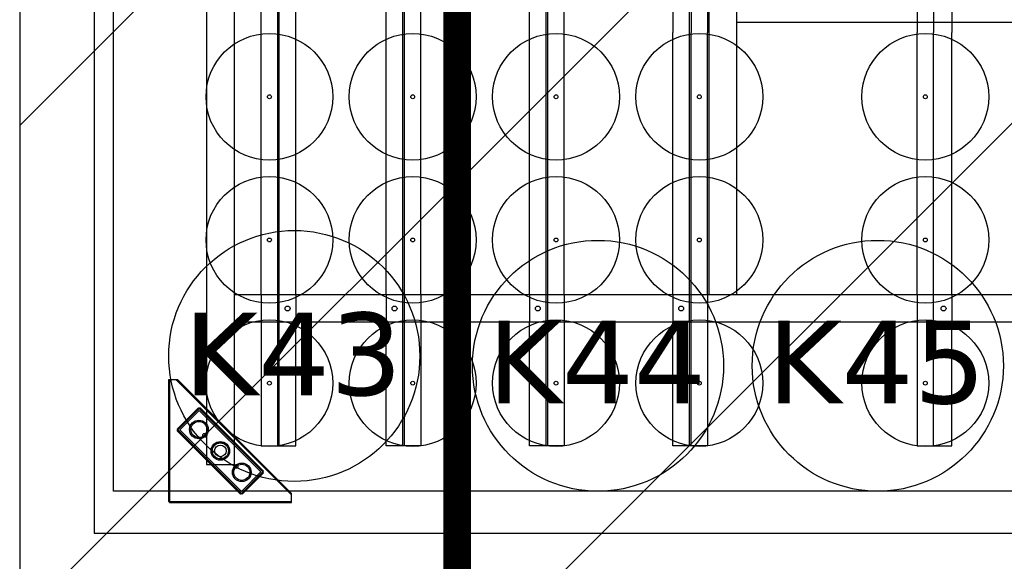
# Model space of a CAD drawing. Header units: millimetres. Extents: x 78245 to 370331, y -43659 to 214111.
# Tile 12 of 64: x 125060 to 126846, y 71285 to 72269. Entities that reach past the tile are written whole.
import ezdxf
from ezdxf.lldxf.tags import DXFTag

# ---------------------------------------------------------------- set-up
doc = ezdxf.new("R2010")
doc.units = ezdxf.units.MM
doc.header["$LTSCALE"] = 100
for name, color, linetype in [('B--L82--_INVENTARIS_Machines', 74, 'Continuous'), ('T--L90--_Terrein', 7, 'Continuous'), ('T--L9052_1988_Persriool_HPE', 200, 'PERSLEIDING'), ('T--L9052_1988_Rioolwater_Afvoer', 193, 'VUIL_WATER_AFVOER'), ('T--WL9052--_Riolering', 200, 'VUIL_WATER_AFVOER')]:
    doc.layers.add(name, color=color, linetype=linetype)
doc.styles.add('ROMANS', font='verdana.ttf')
doc.styles.get("Standard").update_dxf_attribs({"font": 'arial.ttf'})
tags = doc.linetypes.add('PERSLEIDING', pattern='A,12.7,-5.08,["HPE",Standard,S=2.54,R=0,X=-2.54,Y=-1.27],-7.62', length=25.4).pattern_tags.tags
tags[6] = DXFTag(74, 10)
tags = doc.linetypes.add('VUIL_WATER_AFVOER', pattern='A,12.7,-5.08,["VWA",Standard,S=2.54,R=0,X=-2.54,Y=-1.27],-7.62', length=25.4).pattern_tags.tags
tags[6] = DXFTag(74, 10)

# ---------------------------------------------------------------- blocks, each defined once
blk = doc.blocks.new('Mecanaf afzuiging')
at = {"layer": 'B--L82--_INVENTARIS_Machines', "color": 1, "linetype": 'Continuous'}
for p, q in [((0, 2100), (0, 0)), ((0, 0), (2800, 0))]:
    blk.add_line(p, q, dxfattribs=at)
at = {"layer": 'B--L82--_INVENTARIS_Machines', "linetype": 'Continuous'}
for p, q in [((34.8, 76.3), (34.8, 2076.3)), ((2734.8, 76.3), (34.8, 76.3))]:
    blk.add_line(p, q, dxfattribs=at)
at = {"layer": 'B--L82--_INVENTARIS_Machines'}
for p, q in [((203.8, 1980.5), (203.8, 124.5)), ((253.8, 1980.5), (253.8, 124.5)), ((335.8, 158.5), (335.8, 1946.5)), ((559.8, 158.5), (559.8, 1946.5)), ((819.8, 158.5), (819.8, 1946.5)), ((1079.8, 158.5), (1079.8, 1946.5)), ((302.8, 433), (302.8, 1672)), ((332.8, 433), (332.8, 1672)), ((365.8, 433), (365.8, 1672)), ((529.8, 433), (529.8, 1672)), ((562.8, 433), (562.8, 1672)), ((592.8, 433), (592.8, 1672)), ((789.8, 433), (789.8, 1672)), ((822.8, 433), (822.8, 1672)), ((852.8, 433), (852.8, 1672)), ((1115.3, 1672), (1115.3, 433)), ((1165.3, 1672), (1165.3, 433)), ((1049.8, 1159), (1049.8, 909)), ((1082.8, 1159), (1082.8, 909)), ((1112.8, 1159), (1112.8, 909)), ((1492.8, 1159), (1492.8, 909)), ((1522.8, 1159), (1522.8, 909)), ((1555.8, 1159), (1555.8, 909)), ((1695.3, 927.5), (1165.3, 927.5)), ((1049.8, 433), (1049.8, 909)), ((1082.8, 433), (1082.8, 909)), ((1112.8, 433), (1112.8, 909)), ((1492.8, 433), (1492.8, 909)), ((1522.8, 433), (1522.8, 909)), ((1555.8, 433), (1555.8, 909)), ((2611.8, 433), (253.8, 433)), ((302.8, 433), (302.8, 383)), ((332.8, 383), (332.8, 433)), ((365.8, 433), (365.8, 383)), ((529.8, 433), (529.8, 383)), ((562.8, 383), (562.8, 433)), ((592.8, 433), (592.8, 383)), ((789.8, 433), (789.8, 383)), ((822.8, 383), (822.8, 433)), ((852.8, 433), (852.8, 383)), ((1049.8, 433), (1049.8, 383)), ((1082.8, 383), (1082.8, 433)), ((1112.8, 433), (1112.8, 383)), ((1492.8, 433), (1492.8, 383)), ((1522.8, 383), (1522.8, 433)), ((1555.8, 433), (1555.8, 383)), ((2611.8, 383), (253.8, 383)), ((302.8, 383), (302.8, 158.5)), ((332.8, 158.5), (332.8, 383)), ((365.8, 158.5), (365.8, 383)), ((529.8, 158.5), (529.8, 383)), ((562.8, 158.5), (562.8, 383)), ((592.8, 383), (592.8, 158.5)), ((789.8, 158.5), (789.8, 383)), ((822.8, 158.5), (822.8, 383)), ((852.8, 383), (852.8, 158.5)), ((1049.8, 158.5), (1049.8, 383)), ((1082.8, 158.5), (1082.8, 383)), ((1112.8, 383), (1112.8, 158.5)), ((1492.8, 383), (1492.8, 158.5)), ((1522.8, 158.5), (1522.8, 383)), ((1555.8, 158.5), (1555.8, 383)), ((151.7, 278.5), (134.8, 278.5)), ((134.8, 278.5), (134.8, 57.5)), ((136.8, 278.5), (136.8, 55.5)), ((357.8, 69.5), (148.8, 278.5)), ((357.8, 72.3), (151.7, 278.5)), ((175.7, 251.6), (177.1, 253)), ((189.2, 227.9), (150.3, 189)), ((190.6, 226.5), (151.8, 187.6)), ((190.6, 223), (155.3, 187.6)), ((190.6, 226.5), (189.2, 227.9)), ((192.1, 227.9), (190.6, 226.5)), ((305.9, 111.3), (190.6, 226.5)), ((302.4, 111.3), (190.6, 223)), ((307.3, 112.7), (192.1, 227.9)), ((151.8, 187.6), (150.3, 189)), ((150.3, 186.2), (151.8, 187.6)), ((150.3, 186.2), (265.6, 71)), ((151.8, 187.6), (267, 72.4)), ((155.3, 187.6), (267, 75.9)), ((302.8, 158.5), (365.8, 158.5)), ((592.8, 158.5), (529.8, 158.5)), ((852.8, 158.5), (789.8, 158.5)), ((1112.8, 158.5), (1049.8, 158.5)), ((1492.8, 158.5), (1555.8, 158.5)), ((203.8, 124.5), (253.8, 124.5)), ((267, 75.9), (302.4, 111.3)), ((267, 72.4), (305.9, 111.3)), ((268.4, 71), (307.3, 109.9)), ((305.9, 111.3), (307.3, 112.7)), ((307.3, 109.9), (305.9, 111.3)), ((331, 96.3), (332.4, 97.7)), ((267, 72.4), (265.6, 71)), ((268.4, 71), (267, 72.4)), ((357.8, 55.5), (357.8, 72.3)), ((134.8, 57.5), (357.8, 57.5)), ((136.8, 55.5), (357.8, 55.5))]:
    blk.add_line(p, q, dxfattribs=at)
for centre, radius in [((317.8, 792.5), 115), ((577.8, 792.5), 115), ((837.8, 792.5), 115), ((1097.8, 792.5), 115), ((1507.8, 792.5), 115), ((317.8, 792.5), 3.5), ((577.8, 792.5), 3.5), ((837.8, 792.5), 3.5), ((1097.8, 792.5), 3.5), ((1507.8, 792.5), 3.5), ((317.8, 532.5), 115), ((577.8, 532.5), 115), ((837.8, 532.5), 115), ((1097.8, 532.5), 115), ((1507.8, 532.5), 115), ((317.8, 532.5), 3.5), ((577.8, 532.5), 3.5), ((837.8, 532.5), 3.5), ((1097.8, 532.5), 3.5), ((1507.8, 532.5), 3.5), ((350.8, 408), 4.5), ((544.8, 408), 4.5), ((804.8, 408), 4.5), ((1064.8, 408), 4.5), ((1540.8, 408), 4.5), ((317.8, 272.5), 115), ((577.8, 272.5), 115), ((837.8, 272.5), 115), ((1097.8, 272.5), 115), ((1507.8, 272.5), 115), ((317.8, 272.5), 3.5), ((577.8, 272.5), 3.5), ((837.8, 272.5), 3.5), ((1097.8, 272.5), 3.5), ((1507.8, 272.5), 3.5), ((189.9, 188.3), 16.9), ((189.9, 188.3), 14.6), ((200.5, 177.7), 3.5), ((228.8, 149.5), 16.9), ((228.8, 149.5), 15), ((228.8, 149.5), 14.6), ((228.8, 149.5), 10.5), ((267.7, 110.6), 16.9), ((267.7, 110.6), 14.6), ((257.1, 121.2), 3.5), ((257.1, 121.2), 3.5)]:
    blk.add_circle(centre, radius, dxfattribs=at)
at = {"layer": 'B--L82--_INVENTARIS_Machines', "color": 1}
for centre in [(362.9, 321.9), (913.9, 304), (1421.5, 304)]:
    blk.add_circle(centre, 227.8, dxfattribs=at)
at = {"layer": 'B--L82--_INVENTARIS_Machines', "color": 1, "linetype": 'Continuous', "style": 'ROMANS'}
for s, p in [('K43', (162.2, 250.6)), ('K44', (713.3, 235.8)), ('K45', (1220.9, 235.8))]:
    blk.add_text(s, height=150, dxfattribs=at).set_placement(p)
blk = doc.blocks.new('9052_verzamelbak_persriool')
at = {"layer": 'T--L9052_1988_Persriool_HPE', "linetype": 'Continuous'}
h = blk.add_hatch(dxfattribs=at)
h.set_pattern_fill('LINE', color=256, scale=200, angle=45, style=0)
h.paths.add_polyline_path([(-1350, -3000), (1350, -3000), (1350, 3000), (-1350, 3000)])
blk.add_lwpolyline([(-1350, -3000), (1350, -3000), (1350, 3000), (-1350, 3000)], close=True, dxfattribs=at)

msp = doc.modelspace()

# ---------------------------------------------------------------- linework, layer by layer
at = {"layer": 'T--L9052_1988_Rioolwater_Afvoer', "linetype": 'Continuous'}
msp.add_lwpolyline([(135079.231, 73928.865, 0, 0, 0), (133466.493, 73928.865, 1000, 0, 0), (132282.95, 73928.865, 0, 0, 0), (127050, 73928.865, 0, 0, 0), (126410, 73341.812, 0, 0, 0), (126410, 73031.812, 0, 0, 0), (126410, 70031.812, 0, 0, 0)], format="xyseb", dxfattribs=at)
at = {"layer": 'T--WL9052--_Riolering', "color": 35, "linetype": 'Continuous', "true_color": 0x9c6b30, "const_width": 50}
msp.add_lwpolyline([(125853.845, 72835.239), (128853.845, 72835.239), (128853.845, 66835.239), (125853.845, 66835.239)], close=True, dxfattribs=at)

# ---------------------------------------------------------------- block references
at = {"layer": 'T--L90--_Terrein'}
msp.add_blockref('Mecanaf afzuiging', (125195.231, 71336.172), dxfattribs=at)
at = {"layer": 'T--L9052_1988_Persriool_HPE'}
msp.add_blockref('9052_verzamelbak_persriool', (126410, 70031.812), dxfattribs=at)

doc.saveas('drawing.dxf')
